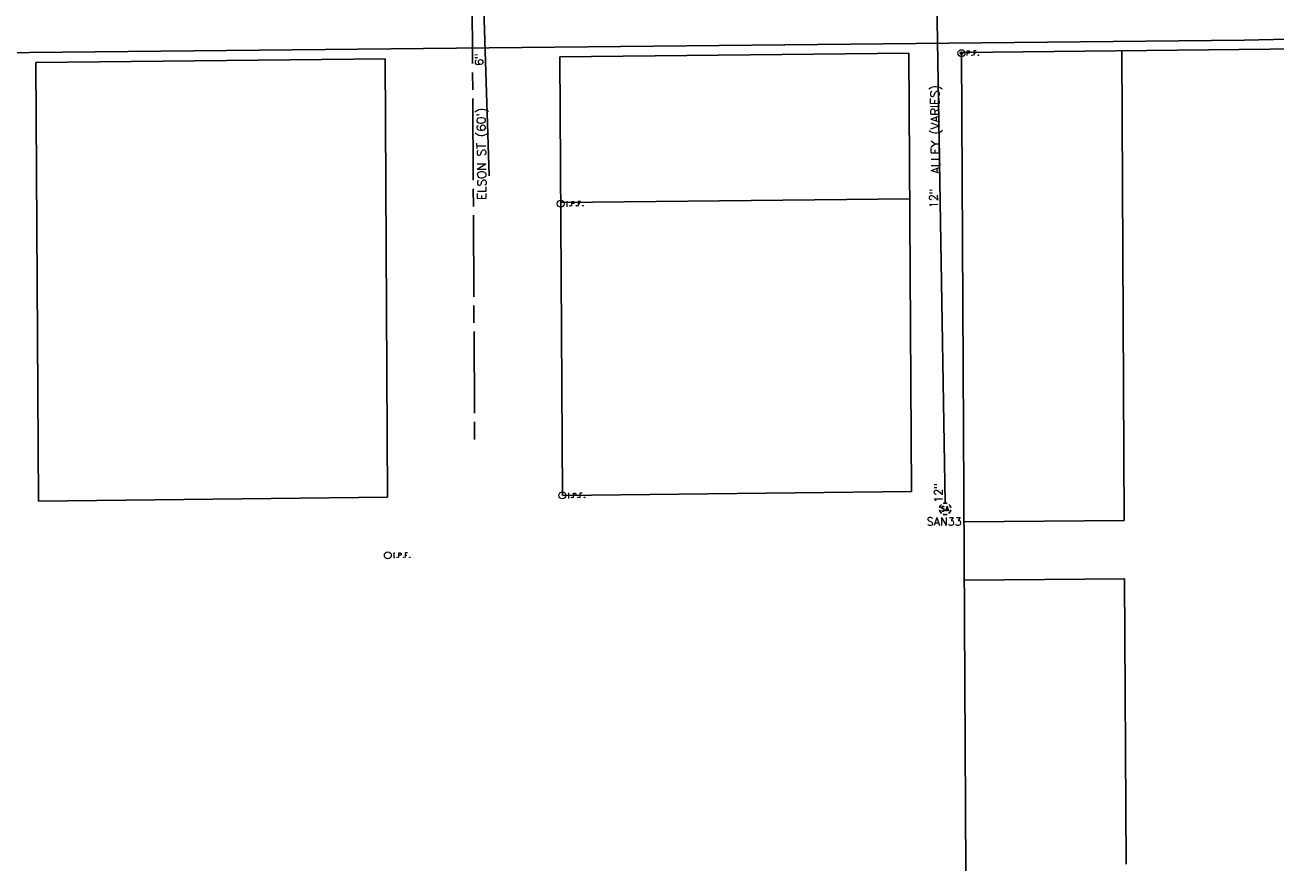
# Model space of a CAD drawing. Extents: x 2300122 to 2305194, y 360020 to 364238.
# Tile 72 of 93: x 2302828 to 2303257, y 361924 to 362214. Entities that reach past the tile are written whole.
import ezdxf
from ezdxf.enums import TextEntityAlignment as Align

# ---------------------------------------------------------------- set-up
doc = ezdxf.new("R2010")
doc.units = 0
doc.header["$LTSCALE"] = 20
doc.header["$MEASUREMENT"] = 0
for name, pattern in [('CL', [2, 0.3, -0.15, 1.4, -0.15]), ('gasex', [0]), ('rowex', [0]), ('sanex', [0]), ('waterex', [0])]:
    doc.linetypes.add(name, pattern=pattern)
for name, color, linetype in [('DV_X_Property_Line', 7, 'Continuous'), ('RW_X_CL', 6, 'CL'), ('RW_X_Fee_RW', 6, 'rowex'), ('RW_X_Text', 7, 'Continuous'), ('SV_X_Mon_Cells_Found', 7, 'Continuous'), ('UT_X_Gas', 2, 'gasex'), ('UT_X_Sanitary_Cells', 3, 'Continuous'), ('UT_X_Sanitary_Line', 3, 'sanex'), ('UT_X_Sanitary_Text', 7, 'Continuous'), ('UT_X_Water', 133, 'waterex'), ('UT_X_Water_Text', 7, 'Continuous')]:
    doc.layers.add(name, color=color, linetype=linetype)
doc.styles.add('Simplex Normal (0.14)', font='Simplex.shx')

# ---------------------------------------------------------------- blocks, each defined once
blk = doc.blocks.new('smh')
at = {"linetype": 'Continuous', "flags": 128}
for points in [[(-0.33, 0.69), (-0.36, 0.71), (-0.4, 0.74), (-0.51, 0.78), (-0.65, 0.8), (-0.75, 0.8), (-0.79, 0.8), (-0.95, 0.76), (-1.09, 0.69), (-1.18, 0.59), (-1.2, 0.49), (-1.2, 0.41), (-1.18, 0.31), (-1.08, 0.22), (-0.38, -0.16), (-0.32, -0.21), (-0.29, -0.26), (-0.27, -0.33), (-0.27, -0.41), (-0.28, -0.48), (-0.29, -0.53), (-0.32, -0.6), (-0.34, -0.65), (-0.37, -0.69), (-0.41, -0.72), (-0.45, -0.75), (-0.5, -0.77), (-0.53, -0.79), (-0.65, -0.8), (-0.82, -0.8), (-0.94, -0.77), (-1.1, -0.69), (-1.2, -0.61)], [(0.21, -0.8), (0.71, 0.8), (1.2, -0.8)], [(1.08, -0.42), (0.34, -0.42)]]:
    blk.add_lwpolyline(points, dxfattribs=at)
at = {"linetype": 'Continuous'}
for start, end in [(130.0806, 170.0721), (70.0577, 110.1061), (10.0169, 50.0392), (190.0169, 230.0392), (250.0577, 290.0473), (310.0114, 350.0264)]:
    blk.add_arc((0, 0), 2, start, end, dxfattribs=at)
blk = doc.blocks.new('ODOT SANITARY MANHOLE')
blk.add_blockref('smh', (0, 0))
blk = doc.blocks.new('IPIPE')
at = {"layer": 'SV_X_Mon_Cells_Found', "color": 7, "linetype": 'Continuous', "lineweight": 0, "flags": 128}
for points in [[(0.1, -0.04), (0.1, 0.04), (0.126, 0.04), (0.129, 0.039), (0.133, 0.038), (0.135, 0.037), (0.136, 0.036), (0.138, 0.032), (0.14, 0.029), (0.141, 0.024), (0.141, 0.017), (0.141, 0.014), (0.14, 0.01), (0.137, 0.006), (0.135, 0.004), (0.133, 0.003), (0.131, 0.002), (0.126, 0.001), (0.1, 0.001)], [(0.25, 0.04), (0.212, 0.04), (0.212, -0.04)], [(0.212, 0.001), (0.239, 0.001)], [(0.182, -0.029), (0.185, -0.029), (0.186, -0.031), (0.188, -0.033), (0.188, -0.036), (0.186, -0.039), (0.185, -0.04), (0.182, -0.04), (0.18, -0.039), (0.179, -0.036), (0.179, -0.033), (0.18, -0.031), (0.182, -0.029)], [(0.289, -0.029), (0.292, -0.029), (0.294, -0.031), (0.296, -0.033), (0.296, -0.036), (0.294, -0.039), (0.292, -0.04), (0.289, -0.04), (0.288, -0.039), (0.286, -0.036), (0.286, -0.033), (0.288, -0.031), (0.289, -0.029)]]:
    blk.add_lwpolyline(points, dxfattribs=at)
at = {"layer": 'SV_X_Mon_Cells_Found', "color": 7, "linetype": 'Continuous', "lineweight": 0}
for radius in [0.06, 0.0247]:
    blk.add_circle((0, 0), radius, dxfattribs=at)
blk = doc.blocks.new('IPF')
at = {"layer": 'SV_X_Mon_Cells_Found', "color": 7, "linetype": 'Continuous', "lineweight": 0, "flags": 128}
for points in [[(0.101, 0.04), (0.118, 0.04)], [(0.11, -0.04), (0.11, 0.04)], [(0.188, -0.04), (0.188, 0.04), (0.214, 0.04), (0.217, 0.039), (0.221, 0.038), (0.223, 0.037), (0.224, 0.036), (0.226, 0.032), (0.228, 0.029), (0.229, 0.024), (0.229, 0.017), (0.229, 0.014), (0.227, 0.01), (0.225, 0.006), (0.223, 0.004), (0.221, 0.003), (0.219, 0.002), (0.214, 0.001), (0.188, 0.001)], [(0.338, 0.04), (0.3, 0.04), (0.3, -0.04)], [(0.3, 0.001), (0.327, 0.001)], [(0.101, -0.04), (0.118, -0.04)], [(0.157, -0.029), (0.16, -0.029), (0.162, -0.031), (0.164, -0.033), (0.164, -0.036), (0.162, -0.039), (0.16, -0.04), (0.157, -0.04), (0.156, -0.039), (0.154, -0.036), (0.154, -0.033), (0.156, -0.031), (0.157, -0.029)], [(0.27, -0.029), (0.273, -0.029), (0.274, -0.031), (0.276, -0.033), (0.276, -0.036), (0.274, -0.039), (0.273, -0.04), (0.27, -0.04), (0.268, -0.039), (0.267, -0.036), (0.267, -0.033), (0.268, -0.031), (0.27, -0.029)], [(0.377, -0.029), (0.38, -0.029), (0.382, -0.031), (0.383, -0.033), (0.383, -0.036), (0.382, -0.039), (0.38, -0.04), (0.377, -0.04), (0.376, -0.039), (0.374, -0.036), (0.374, -0.033), (0.376, -0.031), (0.377, -0.029)]]:
    blk.add_lwpolyline(points, dxfattribs=at)
at = {"layer": 'SV_X_Mon_Cells_Found', "color": 7, "linetype": 'Continuous', "lineweight": 0}
blk.add_circle((0, 0), 0.06, dxfattribs=at)

msp = doc.modelspace()

# ---------------------------------------------------------------- linework, layer by layer
at = {"layer": 'DV_X_Property_Line'}
for points in [[(2303205.37, 362044.29), (2303204.48, 362205.48)], [(2303011.95, 362153.39), (2303131.74, 362154.69)], [(2303150.37, 362043.78), (2303205.37, 362044.29)], [(2303150.48, 362023.78), (2303205.55, 362024.29)], [(2303206.01, 361926.3), (2303205.48, 362024.29)]]:
    msp.add_lwpolyline(points, dxfattribs=at)
at = {"layer": 'RW_X_CL'}
msp.add_lwpolyline([(2302982.4, 362072.1), (2302981.46, 362243.06)], dxfattribs=at)
at = {"layer": 'RW_X_Fee_RW', "flags": 128}
for points in [[(2303149.49, 362204.89), (2303763.99, 362211.57)], [(2302831.78, 362201.43), (2302951.68, 362202.74)], [(2302952.5, 362052.25), (2302951.68, 362202.74)], [(2303011.68, 362203.39), (2303131.46, 362204.69)], [(2303012.5, 362052.9), (2303011.68, 362203.39)], [(2303132.29, 362054.2), (2303131.46, 362204.69)], [(2303151.03, 361923.98), (2303149.49, 362204.89)], [(2302832.71, 362050.95), (2302831.78, 362201.43)], [(2303012.5, 362052.9), (2303132.29, 362054.2)], [(2302832.71, 362050.95), (2302952.5, 362052.25)]]:
    msp.add_lwpolyline(points, dxfattribs=at)
at = {"layer": 'UT_X_Gas', "flags": 128}
msp.add_lwpolyline([(2301772.79, 362190.87), (2301824.9, 362193.44), (2301827.13, 362193.7), (2301902.61, 362195.35), (2301921.71, 362195.72), (2302598.99, 362202.91), (2302619.1, 362201.72), (2302632.56, 362201.74), (2302643.83, 362202.49), (2302649.16, 362203.07), (2303246.6, 362209.14), (2303311.04, 362210.61), (2303395.81, 362210.42), (2303445.16, 362209.52), (2303485.35, 362210.12), (2303530.31, 362210.38), (2303554.76, 362210.36), (2303593.21, 362211.19), (2303662.11, 362212.75), (2303695.58, 362212.77), (2303735.06, 362213.36), (2303784.62, 362214.36), (2303811.68, 362215.19), (2303838.02, 362214.67), (2303875.3, 362215.43), (2303917.3, 362215.05), (2303972.58, 362215.34), (2304075.44, 362216.25), (2304104.03, 362216.67), (2304142.03, 362216.68), (2304183.96, 362217.55), (2304245.48, 362217.15), (2304287.23, 362218.16), (2304340.14, 362219.65), (2304379.55, 362220.13), (2304423.36, 362221.34), (2304467.76, 362223.97), (2304503.52, 362229.16), (2304542.51, 362233.59), (2304572.69, 362236.39), (2304602.18, 362237.84), (2304634.79, 362238.31), (2304632.96, 362260.55), (2304621.31, 362301.47), (2304615.84, 362387.06), (2304619.25, 362457.01), (2304619.37, 362523.24), (2304620.77, 362655.85), (2304621.86, 362779.83), (2304622.72, 362898.51), (2304622.9, 363003.54), (2304623.37, 363096.24), (2304624.3, 363189.54), (2304624.32, 363243.83), (2304624.97, 363348.77), (2304625.89, 363407.3), (2304626.71, 363522.37), (2304627.43, 363634.88), (2304628.03, 363752.22)], dxfattribs=at)
at = {"layer": 'UT_X_Sanitary_Line', "flags": 128}
msp.add_lwpolyline([(2303143.86, 362050.27), (2303140.47, 362257.25)], dxfattribs=at)
at = {"layer": 'UT_X_Water', "flags": 128}
msp.add_lwpolyline([(2302987.44, 362162.63), (2302985.59, 362219.7), (2302986.39, 362224.94), (2302994.61, 362280.51), (2302994.16, 362329.85)], dxfattribs=at)

# ---------------------------------------------------------------- block references
at = {"layer": 'SV_X_Mon_Cells_Found', "xscale": 20, "yscale": 20, "zscale": 20}
for name, p in [('IPIPE', (2303149.49, 362204.67)), ('IPF', (2303011.96, 362153.02)), ('IPF', (2303012.53, 362052.9)), ('IPF', (2302952.61, 362032.33))]:
    msp.add_blockref(name, p, dxfattribs=at)
at = {"layer": 'UT_X_Sanitary_Cells'}
msp.add_blockref('ODOT SANITARY MANHOLE', (2303143.89, 362048.27), dxfattribs=at)

# ---------------------------------------------------------------- texts
at = {"layer": 'RW_X_Text', "style": 'Simplex Normal (0.14)'}
for s, p in [('ALLEY (VARIES)', (2303140.49, 362178.54)), ("ELSON ST (60')", (2302984.75, 362170.16))]:
    msp.add_text(s, height=3, rotation=90.6098, dxfattribs=at).set_placement(p, align=Align.MIDDLE_CENTER)
at = {"layer": 'UT_X_Sanitary_Text', "char_height": 2.8, "attachment_point": 5, "rotation": 90.9377, "style": 'Simplex Normal (0.14)'}
for insert in [(2303139.92, 362154.86), (2303141.58, 362053.73)]:
    msp.add_mtext('12"', dxfattribs=dict(at, insert=insert))
at = {"layer": 'UT_X_Sanitary_Text', "insert": (2303143.54, 362043.94), "char_height": 2.8, "attachment_point": 5, "style": 'Simplex Normal (0.14)'}
msp.add_mtext('SAN33', dxfattribs=at)
at = {"layer": 'UT_X_Water_Text', "insert": (2302983.91, 362202.53), "char_height": 2.8, "attachment_point": 5, "rotation": 91.8587, "style": 'Simplex Normal (0.14)'}
msp.add_mtext('6"', dxfattribs=at)

doc.saveas('drawing.dxf')
